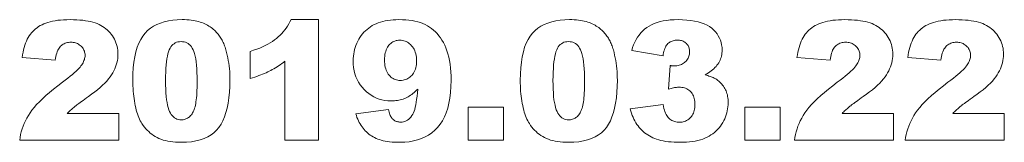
# Model space of a CAD drawing. Extents: x 241 to 406, y 599 to 620.
import ezdxf

# ---------------------------------------------------------------- set-up
doc = ezdxf.new("R2010")
doc.units = 0

msp = doc.modelspace()

# ---------------------------------------------------------------- linework, layer by layer
at = {"color": 7, "lineweight": 13}
for points in [[(257.41, 599.25), (240.74, 599.25), (240.81, 599.74), (240.9, 600.23), (241.01, 600.7), (241.15, 601.18), (241.31, 601.65), (241.5, 602.11), (241.71, 602.56), (241.94, 603.01), (242.2, 603.46), (242.48, 603.89), (242.79, 604.34), (243.16, 604.8), (243.58, 605.27), (244.05, 605.76), (244.57, 606.27), (245.14, 606.79), (245.76, 607.33), (246.43, 607.88), (247.15, 608.45), (247.93, 609.03), (248.4, 609.39), (248.83, 609.72), (249.23, 610.04), (249.6, 610.34), (249.93, 610.63), (250.22, 610.89), (250.48, 611.14), (250.71, 611.38), (250.9, 611.59), (251.05, 611.79), (251.18, 611.97), (251.3, 612.16), (251.4, 612.34), (251.49, 612.52), (251.56, 612.7), (251.62, 612.88), (251.67, 613.06), (251.71, 613.23), (251.73, 613.4), (251.73, 613.57), (251.73, 613.75), (251.71, 613.93), (251.67, 614.1), (251.62, 614.26), (251.56, 614.42), (251.49, 614.58), (251.4, 614.72), (251.3, 614.87), (251.19, 615), (251.06, 615.14), (250.92, 615.26), (250.77, 615.37), (250.62, 615.47), (250.46, 615.55), (250.3, 615.62), (250.12, 615.68), (249.94, 615.73), (249.75, 615.76), (249.56, 615.78), (249.36, 615.78), (249.15, 615.78), (248.95, 615.76), (248.76, 615.72), (248.57, 615.68), (248.39, 615.62), (248.22, 615.54), (248.06, 615.46), (247.91, 615.36), (247.76, 615.24), (247.62, 615.12), (247.49, 614.97), (247.37, 614.81), (247.25, 614.62), (247.15, 614.42), (247.05, 614.19), (246.97, 613.95), (246.89, 613.68), (246.82, 613.39), (246.76, 613.08), (246.71, 612.76), (241.15, 613.21), (241.22, 613.66), (241.3, 614.1), (241.39, 614.52), (241.5, 614.92), (241.61, 615.29), (241.74, 615.65), (241.87, 615.99), (242.02, 616.3), (242.18, 616.6), (242.35, 616.87), (242.53, 617.13), (242.72, 617.37), (242.93, 617.6), (243.16, 617.82), (243.4, 618.03), (243.65, 618.23), (243.92, 618.41), (244.2, 618.58), (244.5, 618.74), (244.81, 618.89), (245.14, 619.02), (245.49, 619.14), (245.87, 619.25), (246.28, 619.34), (246.7, 619.42), (247.16, 619.48), (247.63, 619.53), (248.13, 619.56), (248.66, 619.58), (249.21, 619.59), (249.78, 619.58), (250.33, 619.56), (250.85, 619.53), (251.35, 619.48), (251.82, 619.42), (252.26, 619.35), (252.68, 619.26), (253.07, 619.16), (253.43, 619.05), (253.77, 618.92), (254.09, 618.78), (254.4, 618.63), (254.69, 618.46), (254.97, 618.27), (255.23, 618.07), (255.48, 617.86), (255.71, 617.64), (255.94, 617.39), (256.14, 617.14), (256.34, 616.87), (256.51, 616.59), (256.67, 616.3), (256.81, 616.01), (256.94, 615.71), (257.04, 615.4), (257.12, 615.09), (257.19, 614.77), (257.23, 614.44), (257.26, 614.11), (257.27, 613.77), (257.26, 613.4), (257.23, 613.04), (257.18, 612.68), (257.1, 612.33), (257, 611.98), (256.89, 611.63), (256.75, 611.29), (256.59, 610.95), (256.4, 610.61), (256.2, 610.27), (255.97, 609.94), (255.7, 609.59), (255.4, 609.24), (255.06, 608.89), (254.69, 608.53), (254.28, 608.16), (253.84, 607.78), (253.37, 607.4), (252.85, 607.01), (252.31, 606.62), (251.98, 606.39), (251.68, 606.18), (251.4, 605.98), (251.14, 605.8), (250.91, 605.63), (250.69, 605.48), (250.5, 605.33), (250.33, 605.21), (250.19, 605.09), (250.06, 604.99), (249.95, 604.9), (249.83, 604.8), (249.7, 604.69), (249.58, 604.58), (249.45, 604.46), (249.31, 604.33), (249.17, 604.2), (249.03, 604.07), (248.88, 603.93), (248.73, 603.78), (257.41, 603.78)], [(259.78, 609.33), (259.8, 610.44), (259.86, 611.48), (259.97, 612.44), (260.11, 613.35), (260.3, 614.18), (260.52, 614.94), (260.79, 615.64), (261.1, 616.26), (261.44, 616.82), (261.83, 617.31), (262.27, 617.75), (262.74, 618.13), (263.26, 618.47), (263.82, 618.77), (264.43, 619.02), (265.07, 619.23), (265.76, 619.39), (266.5, 619.5), (267.27, 619.57), (268.09, 619.59), (268.49, 619.59), (268.87, 619.57), (269.24, 619.55), (269.59, 619.51), (269.93, 619.47), (270.25, 619.41), (270.56, 619.35), (270.86, 619.27), (271.14, 619.19), (271.41, 619.09), (271.66, 618.99), (271.9, 618.88), (272.14, 618.77), (272.37, 618.65), (272.58, 618.52), (272.79, 618.39), (272.99, 618.25), (273.17, 618.1), (273.35, 617.95), (273.52, 617.8), (273.68, 617.64), (273.83, 617.47), (273.98, 617.31), (274.12, 617.15), (274.25, 616.98), (274.38, 616.81), (274.5, 616.64), (274.61, 616.47), (274.71, 616.29), (274.81, 616.12), (274.9, 615.94), (274.99, 615.75), (275.07, 615.56), (275.16, 615.37), (275.23, 615.17), (275.31, 614.96), (275.38, 614.74), (275.44, 614.52), (275.51, 614.3), (275.57, 614.07), (275.67, 613.62), (275.77, 613.16), (275.85, 612.71), (275.92, 612.24), (275.99, 611.78), (276.04, 611.31), (276.08, 610.84), (276.1, 610.36), (276.12, 609.88), (276.13, 609.4), (276.11, 608.34), (276.05, 607.34), (275.96, 606.4), (275.83, 605.51), (275.67, 604.69), (275.46, 603.92), (275.22, 603.21), (274.95, 602.56), (274.63, 601.97), (274.28, 601.43), (273.89, 600.95), (273.44, 600.52), (272.94, 600.15), (272.38, 599.82), (271.78, 599.54), (271.12, 599.31), (270.4, 599.14), (269.63, 599.01), (268.81, 598.93), (267.94, 598.91), (267.44, 598.92), (266.97, 598.94), (266.51, 598.98), (266.08, 599.04), (265.66, 599.11), (265.26, 599.2), (264.88, 599.3), (264.52, 599.42), (264.18, 599.56), (263.86, 599.71), (263.56, 599.88), (263.26, 600.07), (262.98, 600.26), (262.71, 600.48), (262.45, 600.71), (262.2, 600.95), (261.96, 601.21), (261.73, 601.48), (261.51, 601.77), (261.31, 602.07), (261.17, 602.3), (261.03, 602.55), (260.9, 602.81), (260.78, 603.09), (260.67, 603.38), (260.56, 603.69), (260.45, 604.02), (260.36, 604.36), (260.27, 604.72), (260.18, 605.1), (260.11, 605.48), (260.04, 605.88), (259.98, 606.28), (259.93, 606.69), (259.88, 607.11), (259.85, 607.54), (259.82, 607.98), (259.8, 608.42), (259.79, 608.87)], [(291.01, 619.59), (291.01, 599.25), (285.39, 599.25), (285.39, 612.58), (285.12, 612.38), (284.85, 612.18), (284.58, 611.99), (284.31, 611.81), (284.05, 611.64), (283.78, 611.48), (283.52, 611.32), (283.26, 611.17), (283, 611.03), (282.75, 610.9), (282.49, 610.77), (282.21, 610.65), (281.93, 610.52), (281.62, 610.4), (281.31, 610.27), (280.98, 610.15), (280.65, 610.03), (280.29, 609.91), (279.93, 609.79), (279.55, 609.67), (279.55, 614.23), (280.1, 614.42), (280.63, 614.61), (281.14, 614.81), (281.62, 615.02), (282.07, 615.24), (282.5, 615.46), (282.9, 615.69), (283.28, 615.93), (283.63, 616.17), (283.96, 616.43), (284.26, 616.69), (284.56, 616.96), (284.84, 617.25), (285.1, 617.55), (285.35, 617.86), (285.59, 618.18), (285.82, 618.52), (286.03, 618.86), (286.23, 619.22), (286.41, 619.59)], [(297.3, 603.74), (302.82, 604.43), (302.87, 604.21), (302.92, 604), (302.98, 603.8), (303.05, 603.62), (303.12, 603.44), (303.19, 603.29), (303.28, 603.14), (303.37, 603.01), (303.46, 602.9), (303.56, 602.8), (303.67, 602.71), (303.78, 602.62), (303.89, 602.55), (304.01, 602.49), (304.14, 602.44), (304.27, 602.4), (304.4, 602.36), (304.54, 602.34), (304.68, 602.32), (304.83, 602.32), (305.09, 602.33), (305.34, 602.37), (305.58, 602.44), (305.81, 602.54), (306.02, 602.66), (306.22, 602.81), (306.41, 602.98), (306.59, 603.18), (306.76, 603.41), (306.92, 603.67), (307.02, 603.89), (307.12, 604.16), (307.22, 604.47), (307.31, 604.82), (307.39, 605.22), (307.47, 605.67), (307.55, 606.15), (307.62, 606.69), (307.68, 607.26), (307.74, 607.89), (307.54, 607.69), (307.33, 607.5), (307.13, 607.32), (306.93, 607.15), (306.73, 607), (306.52, 606.85), (306.31, 606.72), (306.11, 606.6), (305.9, 606.49), (305.69, 606.38), (305.48, 606.29), (305.26, 606.21), (305.03, 606.14), (304.8, 606.08), (304.56, 606.03), (304.31, 605.98), (304.06, 605.95), (303.8, 605.93), (303.53, 605.91), (303.26, 605.91), (302.73, 605.93), (302.22, 605.98), (301.72, 606.08), (301.24, 606.21), (300.78, 606.38), (300.34, 606.59), (299.91, 606.84), (299.5, 607.13), (299.1, 607.45), (298.72, 607.82), (298.37, 608.21), (298.06, 608.62), (297.78, 609.05), (297.54, 609.51), (297.34, 609.98), (297.17, 610.47), (297.04, 610.99), (296.95, 611.52), (296.89, 612.07), (296.88, 612.65), (296.89, 613.04), (296.91, 613.43), (296.96, 613.81), (297.03, 614.18), (297.11, 614.55), (297.21, 614.91), (297.34, 615.26), (297.48, 615.61), (297.64, 615.94), (297.82, 616.28), (298.01, 616.59), (298.22, 616.9), (298.45, 617.19), (298.68, 617.46), (298.94, 617.71), (299.2, 617.95), (299.48, 618.18), (299.78, 618.38), (300.09, 618.58), (300.41, 618.75), (300.75, 618.91), (301.1, 619.05), (301.48, 619.18), (301.87, 619.29), (302.27, 619.38), (302.69, 619.46), (303.13, 619.52), (303.59, 619.56), (304.07, 619.58), (304.56, 619.59), (305.15, 619.58), (305.71, 619.55), (306.25, 619.5), (306.77, 619.43), (307.26, 619.33), (307.73, 619.22), (308.18, 619.09), (308.6, 618.93), (309, 618.76), (309.37, 618.56), (309.73, 618.34), (310.07, 618.1), (310.4, 617.83), (310.71, 617.54), (311, 617.23), (311.29, 616.89), (311.56, 616.52), (311.81, 616.14), (312.05, 615.72), (312.27, 615.29), (312.48, 614.82), (312.66, 614.33), (312.82, 613.81), (312.97, 613.26), (313.08, 612.68), (313.18, 612.08), (313.26, 611.44), (313.31, 610.77), (313.35, 610.08), (313.36, 609.36), (313.33, 608.3), (313.26, 607.31), (313.15, 606.37), (312.99, 605.49), (312.79, 604.67), (312.54, 603.9), (312.24, 603.2), (311.9, 602.55), (311.51, 601.96), (311.08, 601.43), (310.6, 600.95), (310.1, 600.52), (309.55, 600.14), (308.97, 599.81), (308.36, 599.54), (307.71, 599.31), (307.03, 599.14), (306.31, 599.01), (305.55, 598.93), (304.76, 598.91), (304.29, 598.91), (303.85, 598.93), (303.42, 598.96), (303.01, 599), (302.63, 599.05), (302.26, 599.11), (301.91, 599.18), (301.59, 599.26), (301.28, 599.36), (301, 599.46), (300.72, 599.58), (300.46, 599.7), (300.21, 599.84), (299.97, 599.98), (299.73, 600.14), (299.51, 600.31), (299.29, 600.49), (299.09, 600.67), (298.89, 600.87), (298.7, 601.08), (298.53, 601.3), (298.36, 601.52), (298.19, 601.76), (298.04, 602.01), (297.9, 602.27), (297.76, 602.55), (297.63, 602.83), (297.51, 603.12), (297.4, 603.42)], [(324.99, 609.33), (325.01, 610.44), (325.08, 611.48), (325.18, 612.44), (325.32, 613.35), (325.51, 614.18), (325.73, 614.94), (326, 615.64), (326.31, 616.26), (326.66, 616.82), (327.05, 617.31), (327.48, 617.75), (327.95, 618.13), (328.47, 618.47), (329.03, 618.77), (329.64, 619.02), (330.28, 619.23), (330.97, 619.39), (331.71, 619.5), (332.48, 619.57), (333.3, 619.59), (333.7, 619.59), (334.08, 619.57), (334.45, 619.55), (334.8, 619.51), (335.14, 619.47), (335.46, 619.41), (335.77, 619.35), (336.07, 619.27), (336.35, 619.19), (336.62, 619.09), (336.87, 618.99), (337.12, 618.88), (337.35, 618.77), (337.58, 618.65), (337.79, 618.52), (338, 618.39), (338.2, 618.25), (338.38, 618.1), (338.56, 617.95), (338.73, 617.8), (338.89, 617.64), (339.04, 617.47), (339.19, 617.31), (339.33, 617.15), (339.46, 616.98), (339.59, 616.81), (339.71, 616.64), (339.82, 616.47), (339.92, 616.29), (340.02, 616.12), (340.11, 615.94), (340.2, 615.75), (340.29, 615.56), (340.37, 615.37), (340.45, 615.17), (340.52, 614.96), (340.59, 614.74), (340.66, 614.52), (340.72, 614.3), (340.78, 614.07), (340.88, 613.62), (340.98, 613.16), (341.06, 612.71), (341.14, 612.24), (341.2, 611.78), (341.25, 611.31), (341.29, 610.84), (341.31, 610.36), (341.33, 609.88), (341.34, 609.4), (341.32, 608.34), (341.26, 607.34), (341.17, 606.4), (341.04, 605.51), (340.88, 604.69), (340.67, 603.92), (340.43, 603.21), (340.16, 602.56), (339.85, 601.97), (339.5, 601.43), (339.1, 600.95), (338.65, 600.52), (338.15, 600.15), (337.6, 599.82), (336.99, 599.54), (336.33, 599.31), (335.61, 599.14), (334.85, 599.01), (334.03, 598.93), (333.15, 598.91), (332.66, 598.92), (332.18, 598.94), (331.72, 598.98), (331.29, 599.04), (330.87, 599.11), (330.47, 599.2), (330.09, 599.3), (329.73, 599.42), (329.39, 599.56), (329.07, 599.71), (328.77, 599.88), (328.47, 600.07), (328.19, 600.26), (327.92, 600.48), (327.66, 600.71), (327.41, 600.95), (327.17, 601.21), (326.94, 601.48), (326.73, 601.77), (326.52, 602.07), (326.38, 602.3), (326.24, 602.55), (326.12, 602.81), (325.99, 603.09), (325.88, 603.38), (325.77, 603.69), (325.67, 604.02), (325.57, 604.36), (325.48, 604.72), (325.4, 605.1), (325.32, 605.48), (325.25, 605.88), (325.19, 606.28), (325.14, 606.69), (325.09, 607.11), (325.06, 607.54), (325.03, 607.98), (325.01, 608.42), (325, 608.87)], [(349.02, 613.47), (343.77, 614.41), (343.91, 614.9), (344.08, 615.36), (344.27, 615.81), (344.48, 616.23), (344.72, 616.62), (344.99, 617), (345.27, 617.35), (345.59, 617.67), (345.92, 617.97), (346.28, 618.25), (346.67, 618.51), (347.09, 618.74), (347.54, 618.94), (348.02, 619.11), (348.53, 619.26), (349.07, 619.38), (349.65, 619.47), (350.25, 619.54), (350.89, 619.58), (351.56, 619.59), (352.32, 619.58), (353.03, 619.53), (353.71, 619.46), (354.34, 619.36), (354.93, 619.23), (355.47, 619.07), (355.97, 618.88), (356.43, 618.66), (356.85, 618.41), (357.22, 618.13), (357.55, 617.83), (357.85, 617.52), (358.11, 617.19), (358.33, 616.84), (358.53, 616.48), (358.68, 616.11), (358.81, 615.72), (358.89, 615.32), (358.95, 614.9), (358.96, 614.46), (358.96, 614.2), (358.93, 613.95), (358.9, 613.71), (358.85, 613.46), (358.79, 613.23), (358.71, 612.99), (358.62, 612.77), (358.51, 612.54), (358.39, 612.33), (358.25, 612.11), (358.1, 611.91), (357.94, 611.7), (357.76, 611.51), (357.57, 611.32), (357.36, 611.13), (357.14, 610.95), (356.91, 610.77), (356.66, 610.6), (356.39, 610.43), (356.11, 610.27), (356.34, 610.21), (356.55, 610.15), (356.76, 610.09), (356.95, 610.03), (357.14, 609.96), (357.31, 609.89), (357.47, 609.82), (357.62, 609.75), (357.76, 609.68), (357.89, 609.6), (358.08, 609.48), (358.27, 609.34), (358.44, 609.2), (358.61, 609.05), (358.77, 608.89), (358.92, 608.73), (359.06, 608.55), (359.2, 608.37), (359.32, 608.18), (359.43, 607.99), (359.54, 607.78), (359.63, 607.57), (359.72, 607.35), (359.79, 607.12), (359.85, 606.89), (359.9, 606.64), (359.94, 606.39), (359.96, 606.13), (359.98, 605.87), (359.99, 605.59), (359.98, 605.25), (359.95, 604.9), (359.9, 604.56), (359.84, 604.22), (359.76, 603.88), (359.66, 603.55), (359.54, 603.22), (359.4, 602.89), (359.25, 602.57), (359.07, 602.24), (358.88, 601.93), (358.67, 601.63), (358.45, 601.35), (358.21, 601.08), (357.96, 600.83), (357.69, 600.59), (357.4, 600.36), (357.09, 600.15), (356.78, 599.96), (356.44, 599.77), (356.08, 599.61), (355.71, 599.46), (355.31, 599.33), (354.89, 599.22), (354.45, 599.13), (353.99, 599.05), (353.5, 598.99), (353, 598.94), (352.47, 598.92), (351.92, 598.91), (351.39, 598.91), (350.88, 598.93), (350.39, 598.97), (349.93, 599.01), (349.48, 599.07), (349.06, 599.14), (348.67, 599.22), (348.3, 599.32), (347.95, 599.43), (347.62, 599.55), (347.31, 599.68), (347.01, 599.83), (346.72, 599.99), (346.45, 600.16), (346.18, 600.34), (345.93, 600.53), (345.69, 600.74), (345.46, 600.96), (345.24, 601.18), (345.03, 601.43), (344.83, 601.68), (344.64, 601.94), (344.46, 602.22), (344.29, 602.51), (344.13, 602.82), (343.98, 603.14), (343.83, 603.46), (343.7, 603.81), (343.58, 604.16), (343.47, 604.53), (349.02, 605.27), (349.09, 604.94), (349.16, 604.64), (349.25, 604.35), (349.34, 604.09), (349.44, 603.85), (349.54, 603.62), (349.65, 603.42), (349.77, 603.24), (349.9, 603.08), (350.03, 602.94), (350.18, 602.82), (350.32, 602.71), (350.48, 602.61), (350.65, 602.53), (350.82, 602.45), (351, 602.4), (351.18, 602.35), (351.38, 602.32), (351.58, 602.3), (351.79, 602.29), (352.01, 602.3), (352.22, 602.32), (352.42, 602.37), (352.62, 602.42), (352.81, 602.5), (352.99, 602.59), (353.17, 602.69), (353.34, 602.82), (353.5, 602.95), (353.65, 603.11), (353.79, 603.28), (353.92, 603.46), (354.03, 603.65), (354.13, 603.85), (354.21, 604.07), (354.27, 604.29), (354.33, 604.52), (354.36, 604.77), (354.39, 605.03), (354.39, 605.29), (354.39, 605.57), (354.36, 605.82), (354.33, 606.07), (354.28, 606.31), (354.21, 606.53), (354.14, 606.74), (354.04, 606.93), (353.93, 607.12), (353.81, 607.29), (353.68, 607.45), (353.53, 607.59), (353.37, 607.72), (353.2, 607.84), (353.02, 607.94), (352.83, 608.02), (352.63, 608.09), (352.42, 608.14), (352.2, 608.18), (351.97, 608.21), (351.73, 608.21), (351.6, 608.21), (351.45, 608.2), (351.3, 608.18), (351.13, 608.16), (350.95, 608.13), (350.77, 608.09), (350.58, 608.05), (350.37, 608), (350.16, 607.95), (349.93, 607.89), (350.22, 611.86), (350.31, 611.84), (350.4, 611.83), (350.48, 611.82), (350.56, 611.81), (350.63, 611.8), (350.7, 611.8), (350.77, 611.79), (350.83, 611.79), (350.89, 611.79), (350.94, 611.79), (351.16, 611.79), (351.36, 611.82), (351.56, 611.85), (351.76, 611.9), (351.94, 611.96), (352.12, 612.04), (352.29, 612.13), (352.46, 612.23), (352.61, 612.35), (352.76, 612.48), (352.9, 612.62), (353.03, 612.77), (353.13, 612.92), (353.23, 613.08), (353.31, 613.24), (353.38, 613.41), (353.43, 613.58), (353.46, 613.76), (353.49, 613.95), (353.49, 614.13), (353.49, 614.31), (353.47, 614.48), (353.44, 614.65), (353.41, 614.81), (353.36, 614.96), (353.3, 615.1), (353.23, 615.23), (353.14, 615.36), (353.05, 615.48), (352.95, 615.59), (352.83, 615.7), (352.71, 615.79), (352.58, 615.87), (352.44, 615.94), (352.3, 616), (352.14, 616.05), (351.98, 616.09), (351.81, 616.12), (351.63, 616.13), (351.45, 616.14), (351.25, 616.13), (351.07, 616.12), (350.89, 616.09), (350.72, 616.04), (350.56, 615.99), (350.4, 615.93), (350.25, 615.85), (350.11, 615.76), (349.98, 615.66), (349.85, 615.55), (349.73, 615.42), (349.62, 615.27), (349.52, 615.11), (349.42, 614.93), (349.33, 614.73), (349.26, 614.51), (349.18, 614.28), (349.12, 614.02), (349.07, 613.75)], [(387.83, 599.25), (371.16, 599.25), (371.23, 599.74), (371.32, 600.23), (371.44, 600.7), (371.58, 601.18), (371.74, 601.65), (371.92, 602.11), (372.13, 602.56), (372.36, 603.01), (372.62, 603.46), (372.9, 603.89), (373.22, 604.34), (373.58, 604.8), (374, 605.27), (374.47, 605.76), (374.99, 606.27), (375.56, 606.79), (376.18, 607.33), (376.85, 607.88), (377.58, 608.45), (378.35, 609.03), (378.82, 609.39), (379.26, 609.72), (379.66, 610.04), (380.02, 610.34), (380.35, 610.63), (380.65, 610.89), (380.91, 611.14), (381.13, 611.38), (381.32, 611.59), (381.47, 611.79), (381.6, 611.97), (381.72, 612.16), (381.82, 612.34), (381.91, 612.52), (381.98, 612.7), (382.05, 612.88), (382.09, 613.06), (382.13, 613.23), (382.15, 613.4), (382.16, 613.57), (382.15, 613.75), (382.13, 613.93), (382.09, 614.1), (382.05, 614.26), (381.99, 614.42), (381.91, 614.58), (381.82, 614.72), (381.72, 614.87), (381.61, 615), (381.48, 615.14), (381.34, 615.26), (381.2, 615.37), (381.04, 615.47), (380.88, 615.55), (380.72, 615.62), (380.54, 615.68), (380.36, 615.73), (380.18, 615.76), (379.98, 615.78), (379.78, 615.78), (379.57, 615.78), (379.37, 615.76), (379.18, 615.72), (378.99, 615.68), (378.81, 615.62), (378.64, 615.54), (378.48, 615.46), (378.33, 615.36), (378.18, 615.24), (378.04, 615.12), (377.91, 614.97), (377.79, 614.81), (377.68, 614.62), (377.57, 614.42), (377.48, 614.19), (377.39, 613.95), (377.31, 613.68), (377.25, 613.39), (377.19, 613.08), (377.14, 612.76), (371.57, 613.21), (371.64, 613.66), (371.72, 614.1), (371.81, 614.52), (371.92, 614.92), (372.03, 615.29), (372.16, 615.65), (372.29, 615.99), (372.44, 616.3), (372.6, 616.6), (372.77, 616.87), (372.95, 617.13), (373.15, 617.37), (373.36, 617.6), (373.58, 617.82), (373.82, 618.03), (374.08, 618.23), (374.34, 618.41), (374.62, 618.58), (374.92, 618.74), (375.23, 618.89), (375.56, 619.02), (375.92, 619.14), (376.3, 619.25), (376.7, 619.34), (377.13, 619.42), (377.58, 619.48), (378.06, 619.53), (378.56, 619.56), (379.08, 619.58), (379.63, 619.59), (380.21, 619.58), (380.75, 619.56), (381.27, 619.53), (381.77, 619.48), (382.24, 619.42), (382.68, 619.35), (383.1, 619.26), (383.49, 619.16), (383.86, 619.05), (384.2, 618.92), (384.51, 618.78), (384.82, 618.63), (385.11, 618.46), (385.39, 618.27), (385.65, 618.07), (385.9, 617.86), (386.14, 617.64), (386.36, 617.39), (386.57, 617.14), (386.76, 616.87), (386.94, 616.59), (387.1, 616.3), (387.24, 616.01), (387.36, 615.71), (387.46, 615.4), (387.54, 615.09), (387.61, 614.77), (387.66, 614.44), (387.69, 614.11), (387.69, 613.77), (387.68, 613.4), (387.65, 613.04), (387.6, 612.68), (387.52, 612.33), (387.43, 611.98), (387.31, 611.63), (387.17, 611.29), (387.01, 610.95), (386.83, 610.61), (386.62, 610.27), (386.39, 609.94), (386.12, 609.59), (385.82, 609.24), (385.49, 608.89), (385.11, 608.53), (384.71, 608.16), (384.27, 607.78), (383.79, 607.4), (383.28, 607.01), (382.73, 606.62), (382.4, 606.39), (382.1, 606.18), (381.82, 605.98), (381.56, 605.8), (381.33, 605.63), (381.12, 605.48), (380.92, 605.33), (380.76, 605.21), (380.61, 605.09), (380.48, 604.99), (380.37, 604.9), (380.25, 604.8), (380.13, 604.69), (380, 604.58), (379.87, 604.46), (379.73, 604.33), (379.59, 604.2), (379.45, 604.07), (379.3, 603.93), (379.15, 603.78), (387.83, 603.78)], [(406.47, 599.25), (389.8, 599.25), (389.86, 599.74), (389.96, 600.23), (390.07, 600.7), (390.21, 601.18), (390.37, 601.65), (390.56, 602.11), (390.77, 602.56), (391, 603.01), (391.26, 603.46), (391.53, 603.89), (391.85, 604.34), (392.22, 604.8), (392.64, 605.27), (393.1, 605.76), (393.62, 606.27), (394.19, 606.79), (394.82, 607.33), (395.49, 607.88), (396.21, 608.45), (396.98, 609.03), (397.46, 609.39), (397.89, 609.72), (398.29, 610.04), (398.66, 610.34), (398.99, 610.63), (399.28, 610.89), (399.54, 611.14), (399.77, 611.38), (399.96, 611.59), (400.11, 611.79), (400.24, 611.97), (400.35, 612.16), (400.46, 612.34), (400.55, 612.52), (400.62, 612.7), (400.68, 612.88), (400.73, 613.06), (400.76, 613.23), (400.78, 613.4), (400.79, 613.57), (400.78, 613.75), (400.76, 613.93), (400.73, 614.1), (400.68, 614.26), (400.62, 614.42), (400.55, 614.58), (400.46, 614.72), (400.36, 614.87), (400.24, 615), (400.12, 615.14), (399.98, 615.26), (399.83, 615.37), (399.68, 615.47), (399.52, 615.55), (399.35, 615.62), (399.18, 615.68), (399, 615.73), (398.81, 615.76), (398.62, 615.78), (398.42, 615.78), (398.21, 615.78), (398.01, 615.76), (397.81, 615.72), (397.63, 615.68), (397.45, 615.62), (397.28, 615.54), (397.12, 615.46), (396.96, 615.36), (396.82, 615.24), (396.68, 615.12), (396.55, 614.97), (396.43, 614.81), (396.31, 614.62), (396.21, 614.42), (396.11, 614.19), (396.03, 613.95), (395.95, 613.68), (395.88, 613.39), (395.82, 613.08), (395.77, 612.76), (390.2, 613.21), (390.28, 613.66), (390.36, 614.1), (390.45, 614.52), (390.55, 614.92), (390.67, 615.29), (390.79, 615.65), (390.93, 615.99), (391.08, 616.3), (391.24, 616.6), (391.41, 616.87), (391.59, 617.13), (391.78, 617.37), (391.99, 617.6), (392.22, 617.82), (392.46, 618.03), (392.71, 618.23), (392.98, 618.41), (393.26, 618.58), (393.56, 618.74), (393.87, 618.89), (394.2, 619.02), (394.55, 619.14), (394.93, 619.25), (395.33, 619.34), (395.76, 619.42), (396.21, 619.48), (396.69, 619.53), (397.19, 619.56), (397.72, 619.58), (398.27, 619.59), (398.84, 619.58), (399.39, 619.56), (399.91, 619.53), (400.41, 619.48), (400.87, 619.42), (401.32, 619.35), (401.74, 619.26), (402.13, 619.16), (402.49, 619.05), (402.83, 618.92), (403.15, 618.78), (403.46, 618.63), (403.75, 618.46), (404.02, 618.27), (404.29, 618.07), (404.54, 617.86), (404.77, 617.64), (404.99, 617.39), (405.2, 617.14), (405.4, 616.87), (405.57, 616.59), (405.73, 616.3), (405.87, 616.01), (405.99, 615.71), (406.1, 615.4), (406.18, 615.09), (406.25, 614.77), (406.29, 614.44), (406.32, 614.11), (406.33, 613.77), (406.32, 613.4), (406.29, 613.04), (406.23, 612.68), (406.16, 612.33), (406.06, 611.98), (405.94, 611.63), (405.81, 611.29), (405.64, 610.95), (405.46, 610.61), (405.26, 610.27), (405.03, 609.94), (404.76, 609.59), (404.46, 609.24), (404.12, 608.89), (403.75, 608.53), (403.34, 608.16), (402.9, 607.78), (402.42, 607.4), (401.91, 607.01), (401.36, 606.62), (401.04, 606.39), (400.74, 606.18), (400.46, 605.98), (400.2, 605.8), (399.96, 605.63), (399.75, 605.48), (399.56, 605.33), (399.39, 605.21), (399.24, 605.09), (399.12, 604.99), (399, 604.9), (398.89, 604.8), (398.76, 604.69), (398.64, 604.58), (398.5, 604.46), (398.37, 604.33), (398.23, 604.2), (398.09, 604.07), (397.94, 603.93), (397.79, 603.78), (406.47, 603.78)], [(265.29, 609.32), (265.3, 608.58), (265.32, 607.89), (265.35, 607.24), (265.4, 606.65), (265.46, 606.1), (265.54, 605.61), (265.62, 605.16), (265.73, 604.76), (265.84, 604.4), (265.97, 604.1), (266.11, 603.83), (266.26, 603.6), (266.43, 603.39), (266.61, 603.2), (266.8, 603.05), (267, 602.92), (267.21, 602.83), (267.44, 602.76), (267.68, 602.72), (267.93, 602.7), (268.09, 602.71), (268.26, 602.72), (268.41, 602.75), (268.57, 602.8), (268.72, 602.85), (268.86, 602.91), (269, 602.99), (269.14, 603.08), (269.27, 603.18), (269.39, 603.29), (269.51, 603.42), (269.63, 603.56), (269.74, 603.71), (269.84, 603.88), (269.93, 604.06), (270.02, 604.25), (270.1, 604.46), (270.18, 604.69), (270.25, 604.92), (270.31, 605.17), (270.36, 605.44), (270.41, 605.74), (270.46, 606.07), (270.49, 606.43), (270.53, 606.81), (270.55, 607.23), (270.57, 607.67), (270.59, 608.14), (270.6, 608.64), (270.6, 609.17), (270.59, 609.94), (270.57, 610.66), (270.54, 611.32), (270.49, 611.94), (270.43, 612.5), (270.36, 613.01), (270.27, 613.46), (270.17, 613.87), (270.05, 614.22), (269.92, 614.52), (269.78, 614.78), (269.63, 615.02), (269.46, 615.22), (269.28, 615.4), (269.08, 615.55), (268.87, 615.67), (268.65, 615.77), (268.41, 615.84), (268.16, 615.88), (267.9, 615.89), (267.63, 615.88), (267.38, 615.84), (267.14, 615.77), (266.92, 615.67), (266.71, 615.54), (266.52, 615.39), (266.34, 615.21), (266.18, 615), (266.04, 614.76), (265.91, 614.5), (265.79, 614.19), (265.69, 613.84), (265.59, 613.44), (265.51, 613), (265.45, 612.5), (265.39, 611.96), (265.35, 611.37), (265.32, 610.73), (265.3, 610.05)], [(307.53, 612.66), (307.52, 612.98), (307.5, 613.28), (307.46, 613.57), (307.4, 613.85), (307.33, 614.11), (307.24, 614.36), (307.13, 614.59), (307.01, 614.81), (306.87, 615.01), (306.71, 615.2), (306.54, 615.38), (306.37, 615.54), (306.19, 615.67), (306, 615.79), (305.8, 615.9), (305.6, 615.98), (305.39, 616.04), (305.18, 616.09), (304.95, 616.12), (304.72, 616.13), (304.5, 616.12), (304.29, 616.09), (304.09, 616.05), (303.9, 615.99), (303.71, 615.92), (303.53, 615.83), (303.36, 615.72), (303.19, 615.59), (303.04, 615.45), (302.89, 615.29), (302.75, 615.12), (302.62, 614.93), (302.51, 614.72), (302.42, 614.49), (302.34, 614.25), (302.27, 614), (302.22, 613.72), (302.18, 613.43), (302.16, 613.12), (302.16, 612.8), (302.16, 612.47), (302.19, 612.16), (302.22, 611.86), (302.28, 611.58), (302.34, 611.32), (302.43, 611.07), (302.53, 610.84), (302.64, 610.62), (302.77, 610.42), (302.91, 610.23), (303.07, 610.06), (303.23, 609.91), (303.4, 609.78), (303.58, 609.66), (303.76, 609.57), (303.96, 609.49), (304.16, 609.42), (304.36, 609.38), (304.58, 609.35), (304.8, 609.35), (305.03, 609.35), (305.26, 609.38), (305.47, 609.42), (305.68, 609.48), (305.88, 609.56), (306.07, 609.65), (306.25, 609.77), (306.43, 609.9), (306.59, 610.04), (306.75, 610.2), (306.9, 610.38), (307.03, 610.58), (307.15, 610.79), (307.25, 611.01), (307.34, 611.25), (307.41, 611.5), (307.46, 611.77), (307.5, 612.05), (307.52, 612.35)], [(330.5, 609.32), (330.51, 608.58), (330.53, 607.89), (330.57, 607.24), (330.61, 606.65), (330.67, 606.1), (330.75, 605.61), (330.84, 605.16), (330.94, 604.76), (331.05, 604.4), (331.18, 604.1), (331.32, 603.83), (331.47, 603.6), (331.64, 603.39), (331.82, 603.2), (332.01, 603.05), (332.21, 602.92), (332.42, 602.83), (332.65, 602.76), (332.89, 602.72), (333.14, 602.7), (333.3, 602.71), (333.47, 602.72), (333.63, 602.75), (333.78, 602.8), (333.93, 602.85), (334.07, 602.91), (334.21, 602.99), (334.35, 603.08), (334.48, 603.18), (334.6, 603.29), (334.73, 603.42), (334.84, 603.56), (334.95, 603.71), (335.05, 603.88), (335.14, 604.06), (335.23, 604.25), (335.31, 604.46), (335.39, 604.69), (335.46, 604.92), (335.52, 605.17), (335.57, 605.44), (335.62, 605.74), (335.67, 606.07), (335.71, 606.43), (335.74, 606.81), (335.76, 607.23), (335.79, 607.67), (335.8, 608.14), (335.81, 608.64), (335.81, 609.17), (335.8, 609.94), (335.78, 610.66), (335.75, 611.32), (335.7, 611.94), (335.64, 612.5), (335.57, 613.01), (335.48, 613.46), (335.38, 613.87), (335.26, 614.22), (335.14, 614.52), (334.99, 614.78), (334.84, 615.02), (334.67, 615.22), (334.49, 615.4), (334.29, 615.55), (334.08, 615.67), (333.86, 615.77), (333.62, 615.84), (333.37, 615.88), (333.11, 615.89), (332.84, 615.88), (332.59, 615.84), (332.35, 615.77), (332.13, 615.67), (331.92, 615.54), (331.73, 615.39), (331.56, 615.21), (331.39, 615), (331.25, 614.76), (331.12, 614.5), (331, 614.19), (330.9, 613.84), (330.81, 613.44), (330.73, 613), (330.66, 612.5), (330.6, 611.96), (330.56, 611.37), (330.53, 610.73), (330.51, 610.05)], [(316.23, 604.82), (322.17, 604.82), (322.17, 599.25), (316.23, 599.25)], [(362.81, 604.82), (368.74, 604.82), (368.74, 599.25), (362.81, 599.25)]]:
    msp.add_lwpolyline(points, close=True, dxfattribs=at)

doc.saveas('drawing.dxf')
